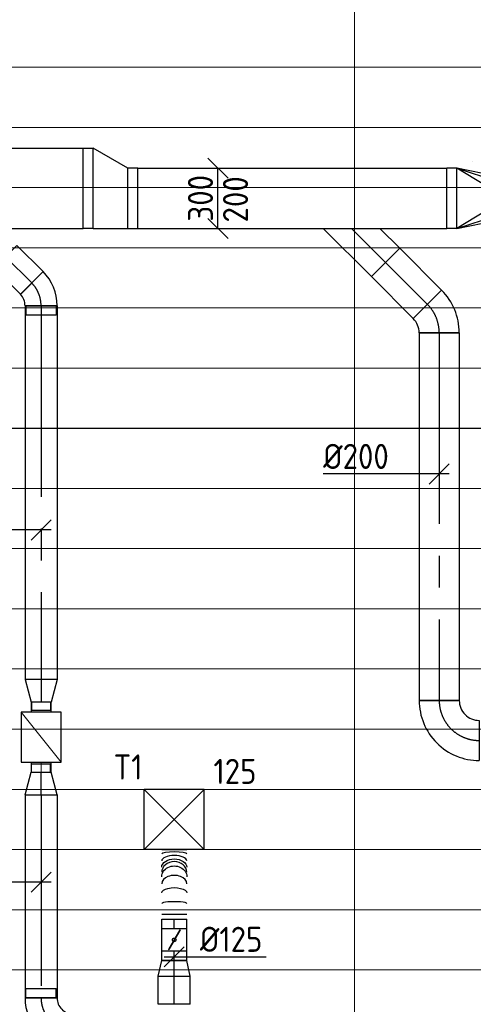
# Model space of a CAD drawing. Header units: millimetres. Extents: x -72915 to 21022, y 6278 to 52916.
# Tile 40 of 60: x -29087 to -26823, y 13077 to 17985. Entities that reach past the tile are written whole.
import ezdxf
from ezdxf.enums import TextEntityAlignment as Align

# ---------------------------------------------------------------- set-up
doc = ezdxf.new("R2010")
doc.units = ezdxf.units.MM
doc.header["$LTSCALE"] = 50
doc.linetypes.add('CENTER2', pattern=[28.575, 19.05, -3.175, 3.175, -3.175])
for name, color, linetype in [('4plfd', 254, 'Continuous'), ('WL570---_TOEVOER', 200, 'Continuous'), ('WL570---_TOEVOER_HL', 1, 'Continuous'), ('WL570---_TOEVOER_RST', 200, 'Continuous'), ('WL570---_TOEVOER_RST_HL', 1, 'Continuous'), ('WM570---_TOEVOER', 2, 'Continuous'), ('WM570---_TOEVOER_PR', 2, 'Continuous'), ('WM570---_TOEVOER_RST_PR', 1, 'Continuous')]:
    doc.layers.add(name, color=color, linetype=linetype)
for name, color, linetype, lineweight in [('WL570---_BESTAAND-HARTLIJN', 161, 'Continuous', 0), ('WL570---_BESTAAND-MAATVOERING', 161, 'Continuous', 0), ('WL570---_BESTAAND-TOEVOER', 180, 'Continuous', 0)]:
    doc.layers.add(name, color=color, linetype=linetype, lineweight=lineweight)
doc.styles.add('BURO-025', font='ISO96.shx', dxfattribs={"height": 125})

# ---------------------------------------------------------------- blocks, each defined once
blk = doc.blocks.new('Groep-73')
at = {"color": 8, "linetype": 'Continuous', "lineweight": 13}
for p, q in [((-22154.9, 16299.1), (-54820.8, 16299.1)), ((-22154.9, 15999.1), (-54820.8, 15999.1)), ((-22154.9, 15699.1), (-54820.8, 15699.1)), ((-22154.9, 15399.1), (-54820.8, 15399.1)), ((-65620, 15099.1), (-22154.9, 15099.1)), ((-22154.9, 14799.1), (-65620, 14799.1)), ((-22154.9, 14499.1), (-65620, 14499.1)), ((-22154.9, 14199.1), (-65620, 14199.1)), ((-22154.9, 13899.1), (-65620, 13899.1)), ((-22154.9, 13599.1), (-65620, 13599.1)), ((-65620, 13299.1), (-22154.9, 13299.1)), ((-65620, 12999.1), (-22154.9, 12999.1)), ((-65620, 12699.1), (-22154.9, 12699.1)), ((-65620, 12399.1), (-22154.9, 12399.1)), ((-65620, 12099.1), (-22154.9, 12099.1))]:
    blk.add_line(p, q, dxfattribs=at)
blk = doc.blocks.new('Groep-79')
at = {"color": 8, "linetype": 'Continuous', "lineweight": 13}
for p, q in [((-29654.9, 18999.1), (-29654.9, 9183.1)), ((-65620, 11799.1), (-22392.8, 11799.1))]:
    blk.add_line(p, q, dxfattribs=at)
at = {"color": 8, "linetype": 'Continuous', "lineweight": 13, "flags": 128}
for points in [[(-65620, 12924.8), (-65620, 9039.9, 0.175808), (-22004.9, 11828), (-22004.9, 19149)], [(-47654.9, 6597.2, 0.102915), (-22154.9, 11902, 0.102915)]]:
    blk.add_lwpolyline(points, format="xyb", dxfattribs=at)
at = {"color": 8}
blk.add_blockref('Groep-73', (0, 0), dxfattribs=at)
blk = doc.blocks.new('Block plafond 1e verd')
at = {"layer": '4plfd'}
blk.add_blockref('Groep-79', (22004.9, -19149), dxfattribs=at)
blk = doc.blocks.new('*U378')
at = {"color": 0, "ltscale": 10}
for p, q in [((150, 150, -2500), (-150, 150, -2500)), ((-150, -150, -2500), (-150, 150, -2500)), ((150, -150, -2500), (-150, 150, -2500)), ((-150, -150, -2500), (150, 150, -2500)), ((150, -150, -2500), (150, 150, -2500)), ((150, -150, -2500), (-150, -150, -2500))]:
    blk.add_line(p, q, dxfattribs=at)
at = {"layer": 'WL570---_TOEVOER_RST_HL', "linetype": 'CENTER2'}
blk.add_circle((0, 0, -2500), 0.075, dxfattribs=at)
at = {"layer": 'WL570---_TOEVOER_RST', "color": 2, "style": 'BURO-025'}
for tag in ['MC', 'Q']:
    blk.add_attdef(tag, text='', height=125, dxfattribs=at).set_placement((0, 0), align=Align.MIDDLE)
at = {"layer": 'WM570---_TOEVOER_RST_PR', "color": 2, "style": 'BURO-025'}
blk.add_attdef('POSNR', text='', height=125, dxfattribs=at).set_placement((0, 0), align=Align.MIDDLE)
blk = doc.blocks.new('VBX1001000010025000')
blk.add_lwpolyline([(50, -100), (300, -100), (300, 100), (50, 100)], close=True)
for points in [[(50, 50), (0, 50), (0, -50), (50, -50)], [(300, -50), (350, -50), (350, 50), (300, 50)]]:
    blk.add_lwpolyline(points)
at = {"layer": 'WL570---_BESTAAND-HARTLIJN'}
blk.add_line((300, 0), (350, 0), dxfattribs=at)
at = {"layer": 'WL570---_BESTAAND-TOEVOER'}
blk.add_line((50, -100), (300, 100), dxfattribs=at)
blk = doc.blocks.new('*U844')
at = {"color": 0, "ltscale": 10}
for p, q in [((0, 80), (113.1, 50)), ((0, 80), (0, -80)), ((113.1, 50), (113.1, -50)), ((113.1, 47.5), (155.7, 47.5)), ((155.7, 47.5), (155.7, -47.5)), ((155.7, 47.5), (155.7, -47.5)), ((113.1, -47.5), (155.7, -47.5)), ((0, -80), (113.1, -50))]:
    blk.add_line(p, q, dxfattribs=at)
at = {"layer": 'WL570---_TOEVOER_HL', "linetype": 'CENTER2'}
blk.add_line((0, 0), (113.1, 0), dxfattribs=at)
for centre in [(0, 0), (113.1, 0)]:
    blk.add_circle(centre, 0.075, dxfattribs=at)
at = {"layer": 'WM570---_TOEVOER_PR', "color": 2, "style": 'BURO-025'}
blk.add_attdef('POSNR', text='', height=125, dxfattribs=at).set_placement((0, 0), align=Align.MIDDLE)
blk = doc.blocks.new('*U845')
at = {"color": 0, "ltscale": 10}
for p, q in [((0, 80, -2700), (113.1, 50, -2700)), ((0, 80, -2700), (0, -80, -2700)), ((113.1, 50, -2700), (113.1, -50, -2700)), ((113.1, 47.5, -2700), (155.7, 47.5, -2700)), ((155.7, 47.5, -2700), (155.7, -47.5, -2700)), ((155.7, 47.5, -2700), (155.7, -47.5, -2700)), ((113.1, -47.5, -2700), (155.7, -47.5, -2700)), ((0, -80, -2700), (113.1, -50, -2700))]:
    blk.add_line(p, q, dxfattribs=at)
at = {"layer": 'WL570---_TOEVOER_HL', "linetype": 'CENTER2'}
blk.add_line((0, 0, -2700), (113.1, 0, -2700), dxfattribs=at)
for centre in [(0, 0, -2700), (113.1, 0, -2700)]:
    blk.add_circle(centre, 0.075, dxfattribs=at)
at = {"layer": 'WM570---_TOEVOER_PR', "color": 2, "style": 'BURO-025'}
blk.add_attdef('POSNR', text='', height=125, dxfattribs=at).set_placement((0, 0), align=Align.MIDDLE)
blk = doc.blocks.new('*U846')
at = {"color": 0, "ltscale": 10}
for p, q in [((0, 80, -2700), (1012, 80, -2700)), ((0, -80, -2700), (0, 80, -2700)), ((1012, 80, -2700), (1012, -80, -2700)), ((0, -80, -2700), (1012, -80, -2700))]:
    blk.add_line(p, q, dxfattribs=at)
at = {"layer": 'WL570---_TOEVOER_HL', "linetype": 'CENTER2'}
blk.add_line((0, 0, -2700), (1012, 0, -2700), dxfattribs=at)
at = {"layer": 'WM570---_TOEVOER_PR', "color": 2, "style": 'BURO-025'}
blk.add_attdef('POSNR', text='', height=125, dxfattribs=at).set_placement((0, 0), align=Align.MIDDLE)
blk = doc.blocks.new('*U829')
at = {"color": 0, "ltscale": 10}
for p, q in [((0, 80, -2700), (139.5, 80, -2700)), ((0, -80, -2700), (0, 80, -2700)), ((139.5, 80, -2700), (139.5, -80, -2700)), ((0, -80, -2700), (139.5, -80, -2700))]:
    blk.add_line(p, q, dxfattribs=at)
at = {"layer": 'WL570---_TOEVOER_HL', "linetype": 'CENTER2'}
blk.add_line((0, 0, -2700), (139.5, 0, -2700), dxfattribs=at)
at = {"layer": 'WM570---_TOEVOER_PR', "color": 2, "style": 'BURO-025'}
blk.add_attdef('POSNR', text='', height=125, dxfattribs=at).set_placement((0, 0), align=Align.MIDDLE)
blk = doc.blocks.new('*U830')
at = {"color": 0, "ltscale": 10}
for p, q in [((0, 80, -2700), (78.2, 62.5, -2700)), ((0, 80, -2700), (0, -80, -2700)), ((78.2, 62.5, -2700), (78.2, -62.5, -2700)), ((0, -80, -2700), (78.2, -62.5, -2700))]:
    blk.add_line(p, q, dxfattribs=at)
at = {"layer": 'WL570---_TOEVOER_HL', "linetype": 'CENTER2'}
blk.add_line((0, 0, -2700), (78.2, 0, -2700), dxfattribs=at)
for centre in [(0, 0, -2700), (78.2, 0, -2700)]:
    blk.add_circle(centre, 0.075, dxfattribs=at)
at = {"layer": 'WM570---_TOEVOER_PR', "color": 2, "style": 'BURO-025'}
blk.add_attdef('POSNR', text='', height=125, dxfattribs=at).set_placement((0, 0), align=Align.MIDDLE)
blk = doc.blocks.new('*U831')
at = {"color": 0, "ltscale": 10}
for p, q in [((0, 62.5, -2700), (47, 62.5, -2700)), ((0, -62.5, -2700), (0, 62.5, -2700)), ((0, -62.5, -2700), (47, -62.5, -2700))]:
    blk.add_line(p, q, dxfattribs=at)
at = {"layer": 'WL570---_TOEVOER_HL', "linetype": 'CENTER2'}
blk.add_line((0, 0, -2700), (47, 0, -2700), dxfattribs=at)
at = {"layer": 'WM570---_TOEVOER_PR', "color": 2, "style": 'BURO-025'}
blk.add_attdef('POSNR', text='', height=125, dxfattribs=at).set_placement((0, 0), align=Align.MIDDLE)
blk = doc.blocks.new('*U832')
at = {"ltscale": 10}
for p, q in [((-56.5, 62.5, -2700), (56.5, 62.5, -2700)), ((-56.5, -62.5, -2700), (-56.5, 62.5, -2700)), ((56.5, 62.5, -2700), (56.5, -62.5, -2700)), ((-49.4, 27.3, -2700), (-48.4, 29.1, -2700)), ((48.4, -29.1, -2700), (-49.4, 27.3, -2700)), ((49.4, -27.3, -2700), (-48.4, 29.1, -2700)), ((48.4, -29.1, -2700), (49.4, -27.3, -2700)), ((-56.5, -62.5, -2700), (56.5, -62.5, -2700))]:
    blk.add_line(p, q, dxfattribs=at)
blk.add_circle((0, 0, -2700), 9.41, dxfattribs=at)
at = {"layer": 'WL570---_TOEVOER', "color": 2, "style": 'BURO-025'}
blk.add_attdef('I', text='', height=125, dxfattribs=at).set_placement((0, 0), align=Align.MIDDLE)
at = {"layer": 'WM570---_TOEVOER_PR', "color": 2, "style": 'BURO-025'}
blk.add_attdef('POSNR', text='', height=125, dxfattribs=at).set_placement((0, 0), align=Align.MIDDLE)
blk = doc.blocks.new('*U838')
at = {"color": 0, "ltscale": 10}
for p, q in [((0, 62.5, -2700), (47, 62.5, -2700)), ((47, 62.5, -2700), (47, -62.5, -2700)), ((0, -62.5, -2700), (47, -62.5, -2700))]:
    blk.add_line(p, q, dxfattribs=at)
at = {"layer": 'WL570---_TOEVOER_HL', "linetype": 'CENTER2'}
blk.add_line((0, 0, -2700), (47, 0, -2700), dxfattribs=at)
at = {"layer": 'WM570---_TOEVOER_PR', "color": 2, "style": 'BURO-025'}
blk.add_attdef('POSNR', text='', height=125, dxfattribs=at).set_placement((0, 0), align=Align.MIDDLE)
blk = doc.blocks.new('*U839')
at = {"color": 0, "ltscale": 10}
for p, q in [((0, 62.5, -2700), (0, -62.5, -2700)), ((25.3, 62.5, -2700), (25.3, -62.5, -2700)), ((347.1, 62.5, -2700), (347.1, -62.5, -2700))]:
    blk.add_line(p, q, dxfattribs=at)
for centre, major_axis, ratio, start_param, end_param in [((77.9, 0, -2700), (0, -62.5), 0.146203, 0, 3.141593), ((176.3, 0, -2700), (0, -62.5), 0.670846, 0, 3.141593), ((233.5, 0, -2700), (0, 62.5), 0.859163, 3.141593, 6.283185), ((290.7, 0, -2700), (0, 62.5), 0.426371, 3.141593, 6.283185)]:
    blk.add_ellipse(centre, major_axis=major_axis, ratio=ratio, start_param=start_param, end_param=end_param, dxfattribs=at)
at = {"color": 0, "ltscale": 10, "extrusion": (0, 0, -1)}
for centre, major_axis, ratio, start_param, end_param in [((130.5, 0, -2700), (0, 62.5), 0.426371, 0, 3.141593), ((211.6, 0, -2700), (0, 62.5), 0.859163, 0, 3.141593), ((258.4, 0, -2700), (0, -62.5), 0.670846, 3.141593, 6.283185), ((327.8, 0, -2700), (0, -62.5), 0.146203, 3.141593, 6.283185)]:
    blk.add_ellipse(centre, major_axis=major_axis, ratio=ratio, start_param=start_param, end_param=end_param, dxfattribs=at)
at = {"layer": 'WM570---_TOEVOER_PR', "color": 2, "style": 'BURO-025'}
blk.add_attdef('POSNR', text='', height=125, dxfattribs=at).set_placement((0, 0), align=Align.MIDDLE)
blk = doc.blocks.new('*U848')
at = {"color": 0, "ltscale": 10}
for p, q in [((-80, 160), (80, 160)), ((-160, 76), (-206.7, 76)), ((-206.7, -76), (-206.7, 76)), ((-160, -80), (-160, 80)), ((-160, -76), (-206.7, -76))]:
    blk.add_line(p, q, dxfattribs=at)
for radius in [80, 240]:
    blk.add_arc((-160, 160), radius, 270, 0, dxfattribs=at)
at = {"layer": 'WL570---_TOEVOER_HL', "linetype": 'CENTER2'}
blk.add_arc((-160, 160), 160, 270, 0, dxfattribs=at)
at = {"layer": 'WM570---_TOEVOER_PR', "color": 2, "style": 'BURO-025'}
blk.add_attdef('POSNR', text='', height=125, dxfattribs=at).set_placement((0, 0), align=Align.MIDDLE)
blk = doc.blocks.new('*U849')
at = {"layer": 'WM570---_TOEVOER', "color": 0, "ltscale": 10}
for p, q in [((-50, -50), (50, 50)), ((-50, 0), (458.4, 0))]:
    blk.add_line(p, q, dxfattribs=at)
at = {"layer": 'WM570---_TOEVOER', "color": 0, "style": 'BURO-025'}
blk.add_text('%%c125', height=125, dxfattribs=at).set_placement((128, 25))
blk = doc.blocks.new('*U851')
at = {"layer": 'WM570---_TOEVOER', "color": 0, "ltscale": 10}
for p, q in [((-50, -50), (50, 50)), ((50, 0), (-492.3, 0))]:
    blk.add_line(p, q, dxfattribs=at)
at = {"layer": 'WM570---_TOEVOER', "color": 0, "style": 'BURO-025'}
blk.add_text('%%c160', height=125, dxfattribs=at).set_placement((-492.3, 25))
blk = doc.blocks.new('*U882')
at = {"color": 0, "ltscale": 10}
for p, q in [((0, 80), (1863, 80)), ((0, -80), (0, 80)), ((1863, 80), (1863, -80)), ((0, -80), (1863, -80))]:
    blk.add_line(p, q, dxfattribs=at)
at = {"layer": 'WL570---_TOEVOER_HL', "linetype": 'CENTER2'}
blk.add_line((0, 0), (1863, 0), dxfattribs=at)
at = {"layer": 'WM570---_TOEVOER_PR', "color": 2, "style": 'BURO-025'}
blk.add_attdef('POSNR', text='', height=125, dxfattribs=at).set_placement((0, 0), align=Align.MIDDLE)
blk = doc.blocks.new('*U883')
at = {"color": 0, "ltscale": 10}
for p, q in [((-9.7, 103.4), (103.4, -9.7)), ((-66.3, 76), (-113, 76)), ((-113, -76), (-113, 76)), ((-66.3, -80), (-66.3, 80)), ((-66.3, -76), (-66.3, 76)), ((-66.3, -76), (-113, -76))]:
    blk.add_line(p, q, dxfattribs=at)
for radius in [80.1, 240.1]:
    blk.add_arc((-66.3, 160.1), radius, 270, 315, dxfattribs=at)
at = {"layer": 'WL570---_TOEVOER_HL', "linetype": 'CENTER2'}
blk.add_arc((-66.3, 160.1), 160.1, 270, 315, dxfattribs=at)
at = {"layer": 'WM570---_TOEVOER_PR', "color": 2, "style": 'BURO-025'}
blk.add_attdef('POSNR', text='', height=125, dxfattribs=at).set_placement((0, 0), align=Align.MIDDLE)
blk = doc.blocks.new('*U884')
at = {"color": 0, "ltscale": 10}
for p, q in [((0, 80), (184.7, 80)), ((0, -80), (0, 80)), ((184.7, 80), (184.7, -80)), ((0, -80), (184.7, -80))]:
    blk.add_line(p, q, dxfattribs=at)
at = {"layer": 'WL570---_TOEVOER_HL', "linetype": 'CENTER2'}
blk.add_line((0, 0), (184.7, 0), dxfattribs=at)
at = {"layer": 'WM570---_TOEVOER_PR', "color": 2, "style": 'BURO-025'}
blk.add_attdef('POSNR', text='', height=125, dxfattribs=at).set_placement((0, 0), align=Align.MIDDLE)
blk = doc.blocks.new('*U886')
at = {"color": 0, "ltscale": 10}
for p, q in [((0, 100), (295.9, 100)), ((0, -100), (0, 100)), ((295.9, 100), (295.9, -100)), ((0, -100), (295.9, -100))]:
    blk.add_line(p, q, dxfattribs=at)
at = {"layer": 'WL570---_TOEVOER_HL', "linetype": 'CENTER2'}
blk.add_line((0, 0), (295.9, 0), dxfattribs=at)
at = {"layer": 'WM570---_TOEVOER_PR', "color": 2, "style": 'BURO-025'}
blk.add_attdef('POSNR', text='', height=125, dxfattribs=at).set_placement((0, 0), align=Align.MIDDLE)
blk = doc.blocks.new('*U887')
at = {"color": 0, "ltscale": 10}
for p, q in [((0, 141.4), (99, 240.4)), ((99, 240.4), (240.4, 99)), ((0, -141.4), (0, 141.4)), ((0, -141.4), (240.4, 99))]:
    blk.add_line(p, q, dxfattribs=at)
at = {"layer": 'WL570---_TOEVOER_HL', "linetype": 'CENTER2'}
blk.add_line((0, 0), (169.7, 169.7), dxfattribs=at)
at = {"layer": 'WM570---_TOEVOER_PR', "color": 2, "style": 'BURO-025'}
blk.add_attdef('POSNR', text='', height=125, dxfattribs=at).set_placement((0, 0), align=Align.MIDDLE)
blk = doc.blocks.new('*U892')
at = {"color": 0, "ltscale": 10}
for p, q in [((0, 100), (1832.6, 100)), ((0, -100), (0, 100)), ((1832.6, 100), (1832.6, -100)), ((0, -100), (1832.6, -100))]:
    blk.add_line(p, q, dxfattribs=at)
at = {"layer": 'WL570---_TOEVOER_HL', "linetype": 'CENTER2'}
blk.add_line((0, 0), (1832.6, 0), dxfattribs=at)
at = {"layer": 'WM570---_TOEVOER_PR', "color": 2, "style": 'BURO-025'}
blk.add_attdef('POSNR', text='', height=125, dxfattribs=at).set_placement((0, 0), align=Align.MIDDLE)
blk = doc.blocks.new('*U893')
at = {"layer": 'WM570---_TOEVOER', "color": 0, "ltscale": 10}
for p, q in [((-50, -50), (50, 50)), ((50, 0), (-579.3, 0))]:
    blk.add_line(p, q, dxfattribs=at)
at = {"layer": 'WM570---_TOEVOER', "color": 0, "style": 'BURO-025'}
blk.add_text('%%c200', height=125, dxfattribs=at).set_placement((-579.3, 25))
blk = doc.blocks.new('*U894')
at = {"color": 0, "ltscale": 10}
for p, q in [((-82.8, -100), (-82.8, 100)), ((-12.2, 129.3), (129.3, -12.2))]:
    blk.add_line(p, q, dxfattribs=at)
for radius in [99.9, 299.9]:
    blk.add_arc((-82.8, 199.9), radius, 270, 315, dxfattribs=at)
at = {"layer": 'WL570---_TOEVOER_HL', "linetype": 'CENTER2'}
blk.add_arc((-82.8, 199.9), 199.9, 270, 315, dxfattribs=at)
at = {"layer": 'WM570---_TOEVOER_PR', "color": 2, "style": 'BURO-025'}
blk.add_attdef('POSNR', text='', height=125, dxfattribs=at).set_placement((0, 0), align=Align.MIDDLE)
blk = doc.blocks.new('*U896')
at = {"color": 0, "ltscale": 10}
for p, q in [((-100, 200), (100, 200)), ((-200, -100), (-200, 100))]:
    blk.add_line(p, q, dxfattribs=at)
for radius in [100, 300]:
    blk.add_arc((-200, 200), radius, 270, 360, dxfattribs=at)
at = {"layer": 'WL570---_TOEVOER_HL', "linetype": 'CENTER2'}
blk.add_arc((-200, 200), 200, 270, 0, dxfattribs=at)
at = {"layer": 'WM570---_TOEVOER_PR', "color": 2, "style": 'BURO-025'}
blk.add_attdef('POSNR', text='', height=125, dxfattribs=at).set_placement((0, 0), align=Align.MIDDLE)
blk = doc.blocks.new('*U898')
at = {"color": 0, "ltscale": 10}
for p, q in [((45, 150), (-5, 150)), ((-5, -150), (-5, 150)), ((290, 0), (45, 150)), ((45, 150), (290, 70.7)), ((290, 100), (45, 150)), ((45, -150), (45, 150)), ((295, 100), (290, 100)), ((290, -100), (290, 100)), ((295, -100), (295, 100)), ((290, 0), (45, -150)), ((45, -150), (290, -70.7)), ((45, -150), (290, -100)), ((295, -100), (290, -100)), ((45, -150), (-5, -150))]:
    blk.add_line(p, q, dxfattribs=at)
at = {"layer": 'WM570---_TOEVOER_PR', "color": 2, "style": 'BURO-025'}
blk.add_attdef('POSNR', text='', height=125, dxfattribs=at).set_placement((0, 0), align=Align.MIDDLE)
blk = doc.blocks.new('*U899')
at = {"color": 0, "ltscale": 10}
for p, q in [((0, 150), (1543, 150)), ((0, -150), (0, 150)), ((1543, -150), (1543, 150)), ((0, -150), (1543, -150))]:
    blk.add_line(p, q, dxfattribs=at)
at = {"layer": 'WM570---_TOEVOER_PR', "color": 2, "style": 'BURO-025'}
blk.add_attdef('POSNR', text='', height=125, dxfattribs=at).set_placement((0, 0), align=Align.MIDDLE)
blk = doc.blocks.new('*U900')
at = {"layer": 'WM570---_TOEVOER', "color": 0, "ltscale": 10}
for p, q in [((50, 100), (-50, 200)), ((0, -150), (0, 150)), ((50, -200), (-50, -100))]:
    blk.add_line(p, q, dxfattribs=at)
at = {"layer": 'WM570---_TOEVOER', "color": 0, "style": 'BURO-025'}
for s, p in [('300', (-25, -116.1)), ('200', (150, -120.5)), ('200', (150, -120.5))]:
    blk.add_text(s, height=125, rotation=90, dxfattribs=at).set_placement(p)
blk = doc.blocks.new('*U901')
at = {"color": 0, "ltscale": 10}
for p, q in [((0, 200), (2259.3, 200)), ((0, -200), (0, 200)), ((2259.3, -200), (2259.3, 200)), ((0, -200), (2259.3, -200))]:
    blk.add_line(p, q, dxfattribs=at)
at = {"layer": 'WM570---_TOEVOER_PR', "color": 2, "style": 'BURO-025'}
blk.add_attdef('POSNR', text='', height=125, dxfattribs=at).set_placement((0, 0), align=Align.MIDDLE)
blk = doc.blocks.new('*U902')
at = {"color": 0, "ltscale": 10}
for p, q in [((-50, 200), (0, 200)), ((-50, -200), (-50, 200)), ((173.2, 100), (0, 200)), ((0, -200), (0, 200)), ((223.2, 100), (173.2, 100)), ((173.2, -200), (173.2, 100)), ((223.2, -200), (223.2, 100)), ((0, -200), (-50, -200)), ((0, -200), (173.2, -200)), ((173.2, -200), (223.2, -200))]:
    blk.add_line(p, q, dxfattribs=at)
at = {"layer": 'WM570---_TOEVOER_PR', "color": 2, "style": 'BURO-025'}
blk.add_attdef('POSNR', text='', height=125, dxfattribs=at).set_placement((0, 0), align=Align.MIDDLE)

msp = doc.modelspace()

# ---------------------------------------------------------------- linework, layer by layer
at = {"color": 1}
msp.add_line((-26826.9, 17277.3), (-26826.9, 17277.3), dxfattribs=at)
msp.add_line((-63469.2, 15948.4), (-20816.9, 15948.4))
at = {"layer": 'WL570---_BESTAAND-MAATVOERING'}
msp.add_line((-63469.2, 14748.4), (-20816.9, 14748.4), dxfattribs=at)
for radius, start, end in [(63040.6, 253.359756, 292.968331), (64240.6, 253.679371, 293.67904)]:
    msp.add_arc((-45416.8, 71987.1), radius, start, end, dxfattribs=at)

# ---------------------------------------------------------------- block references
at = {"layer": 'WL570---_TOEVOER'}
for name, p in [('*U901', (-31029.6, 17144.8)), ('*U902', (-28720.3, 17144.8)), ('*U899', (-28497.1, 17094.8)), ('*U898', (-26949.1, 17094.8))]:
    msp.add_blockref(name, p, dxfattribs=at)
for name, p, rotation in [('*U887', (-27430.4, 16944.8), 270), ('*U884', (-29027, 16672.8), 135), ('*U886', (-27051.4, 16565.9), 135), ('*U883', (-28980.2, 16625.9), 90), ('*U894', (-26992.9, 16507.4), 90), ('*U882', (-28980.2, 16559.6), 270), ('*U892', (-26992.9, 16424.6), 270), ('*U844', (-28980.2, 14696.7), 270), ('VBX1001000010025000', (-28980.2, 14583.6), 270), ('*U896', (-26992.9, 14392), 270), ('*U845', (-28980.2, 14120.5, 2700), 90), ('*U846', (-28980.2, 14120.5, 2700), 270), ('*U839', (-28315.4, 13501.3, 2700), 90), ('*U838', (-28315.4, 13454.3, 2700), 90), ('*U832', (-28315.4, 13397.8, 2700), 90), ('*U831', (-28315.4, 13294.4, 2700), 90), ('*U830', (-28315.4, 13216.2, 2700), 90), ('*U829', (-28315.4, 13076.7, 2700), 90), ('*U848', (-28980.2, 12948.4), 270)]:
    msp.add_blockref(name, p, dxfattribs=dict(at, rotation=rotation))
ref = msp.add_blockref('*U378', (-28315.4, 13998.4, 2500), dxfattribs=at)
ref.add_attrib('Q', '125', (-28119.7, 14175.4), dxfattribs={"layer": 'WL570---_TOEVOER_RST', "color": 2, "height": 125, "style": 'BURO-025'})
ref.add_attrib('MC', 'T1', (-28618.7, 14197.4), dxfattribs={"layer": 'WL570---_TOEVOER_RST', "color": 2, "height": 125, "style": 'BURO-025'})
at = {"layer": 'WM570---_TOEVOER'}
for name, p in [('Block plafond 1e verd', (-19765.4, 20598.3)), ('*U900', (-28097.1, 17094.8)), ('*U893', (-26992.9, 15720.6)), ('*U851', (-28980.2, 15441.4, 2700)), ('*U851', (-28980.2, 13686.1, 2700)), ('*U849', (-28315.4, 13313.3, 2700))]:
    msp.add_blockref(name, p, dxfattribs=at)

doc.saveas('drawing.dxf')
